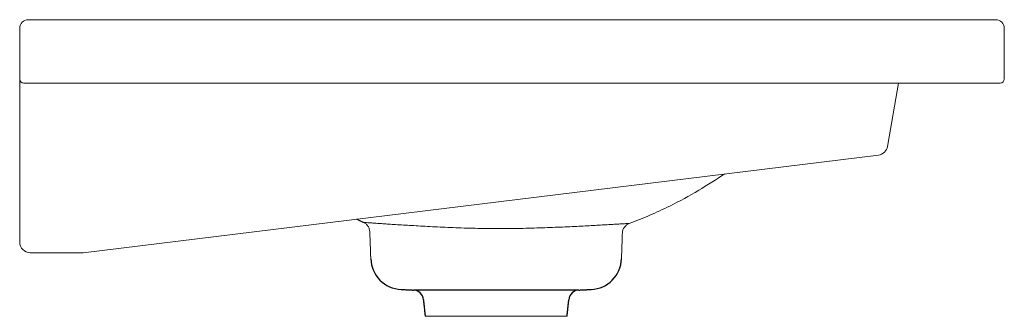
# Model space of a CAD drawing. Header units: millimetres. Extents: x 4585.657 to 4586.122, y 2350.778 to 2350.918.
import ezdxf

# ---------------------------------------------------------------- set-up
doc = ezdxf.new("R2010")
doc.units = ezdxf.units.MM
doc.layers.add('SANINDUSA', color=3, linetype='Continuous')

msp = doc.modelspace()

# ---------------------------------------------------------------- linework, layer by layer
at = {"layer": 'SANINDUSA', "lineweight": 15}
for p, q in [((4585.66098137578, 2350.918407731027), (4585.666981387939, 2350.918407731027)), ((4585.666981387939, 2350.918407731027), (4586.111981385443, 2350.918407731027)), ((4586.111981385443, 2350.918407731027), (4586.117981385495, 2350.918407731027)), ((4585.656981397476, 2350.890407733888), (4585.656981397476, 2350.914407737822)), ((4586.121981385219, 2350.914407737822), (4586.121981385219, 2350.890407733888)), ((4585.656981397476, 2350.813407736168), (4585.656981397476, 2350.890407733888)), ((4585.666981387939, 2350.888407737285), (4585.658981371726, 2350.888407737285)), ((4586.111981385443, 2350.888407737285), (4585.666981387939, 2350.888407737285)), ((4586.072087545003, 2350.888407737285), (4586.066833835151, 2350.858612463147)), ((4586.119981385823, 2350.888407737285), (4586.111981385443, 2350.888407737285)), ((4586.062519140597, 2350.854517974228), (4585.686981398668, 2350.808407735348)), ((4585.686981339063, 2350.808407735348), (4585.661981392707, 2350.808407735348)), ((4585.915513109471, 2350.778369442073), (4585.848449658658, 2350.778369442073))]:
    msp.add_line(p, q, dxfattribs=at)
at = {"layer": 'SANINDUSA'}
msp.add_line((4585.921059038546, 2350.790769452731), (4585.842903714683, 2350.790769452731), dxfattribs=at)
at = {"layer": 'SANINDUSA', "lineweight": 15}
for centre, radius, start, end in [((4585.660981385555, 2350.914407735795), 0.004000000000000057, 90, 180), ((4586.117981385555, 2350.914407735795), 0.004000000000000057, 0, 90), ((4585.658981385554, 2350.890407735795), 0.002000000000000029, 180, 270), ((4586.119981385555, 2350.890407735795), 0.002000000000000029, 270, 0), ((4586.061909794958, 2350.859480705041), 0.005000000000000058, 276.9999999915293, 350.0000000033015), ((4585.946609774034, 2350.817504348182), 0.005000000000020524, 110.2101516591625, 177.9999999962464), ((4585.661981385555, 2350.813407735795), 0.005, 180, 270)]:
    msp.add_arc(centre, radius, start, end, dxfattribs=at)
at = {"layer": 'SANINDUSA'}
for centre, radius, start, end in [((4585.837766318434, 2350.806017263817), 0.015, 182.0000000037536, 267.4091818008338), ((4585.926196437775, 2350.806017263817), 0.01500000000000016, 272.5908181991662, 357.9999999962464), ((4585.84267769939, 2350.785774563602), 0.005000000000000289, 4.999968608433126, 87.40918180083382), ((4585.921285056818, 2350.785774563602), 0.005000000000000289, 92.59081819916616, 175.0000313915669)]:
    msp.add_arc(centre, radius, start, end, dxfattribs=at)
at = {"layer": 'SANINDUSA', "lineweight": 15}
for points, knots in [([(4585.944882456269, 2350.822196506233), (4585.948111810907, 2350.823444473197), (4585.95458003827, 2350.825944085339), (4585.96555948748, 2350.831090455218), (4585.977467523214, 2350.837509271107), (4585.985898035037, 2350.84297013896), (4585.989974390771, 2350.845610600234)], [0, 0, 0, 0, 0.2039071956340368, 0.4084153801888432, 0.7139545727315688, 1, 1, 1, 1]), ([(4585.822328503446, 2350.818293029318), (4585.822312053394, 2350.818764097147), (4585.822230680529, 2350.819221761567), (4585.822013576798, 2350.819888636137), (4585.821924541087, 2350.820108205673), (4585.82171942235, 2350.82052704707), (4585.821602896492, 2350.820728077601), (4585.821342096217, 2350.821113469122), (4585.821196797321, 2350.821298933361), (4585.820881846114, 2350.821647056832), (4585.82054567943, 2350.821969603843), (4585.820168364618, 2350.822242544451), (4585.81976988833, 2350.822489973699), (4585.819560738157, 2350.82260030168), (4585.819345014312, 2350.822695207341)], [0, 0, 0, 0, 0.2499999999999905, 0.2499999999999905, 0.3749999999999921, 0.3749999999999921, 0.4999999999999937, 0.4999999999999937, 0.6249999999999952, 0.6249999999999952, 0.7499999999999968, 0.8749999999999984, 0.8749999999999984, 1, 1, 1, 1]), ([(4585.819345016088, 2350.822695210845), (4585.819413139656, 2350.822691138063), (4585.819550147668, 2350.822682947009), (4585.82057043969, 2350.822617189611), (4585.821988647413, 2350.822520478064), (4585.823704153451, 2350.822401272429), (4585.825840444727, 2350.822251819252), (4585.828375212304, 2350.822077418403), (4585.83126393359, 2350.821885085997), (4585.83450565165, 2350.821677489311), (4585.838118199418, 2350.821455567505), (4585.842056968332, 2350.821223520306), (4585.846257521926, 2350.820986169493), (4585.850726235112, 2350.820746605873), (4585.855473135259, 2350.820509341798), (4585.860431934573, 2350.820286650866), (4585.865518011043, 2350.820091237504), (4585.870744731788, 2350.819932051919), (4585.876117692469, 2350.819821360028), (4585.881519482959, 2350.819767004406), (4585.886849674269, 2350.819773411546), (4585.892124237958, 2350.819834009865), (4585.897375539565, 2350.819946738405), (4585.902513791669, 2350.820100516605), (4585.907450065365, 2350.820281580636), (4585.912204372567, 2350.820480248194), (4585.916781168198, 2350.820688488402), (4585.921102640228, 2350.820897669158), (4585.925100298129, 2350.821099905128), (4585.928795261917, 2350.821294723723), (4585.932186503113, 2350.821480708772), (4585.935213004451, 2350.821652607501), (4585.937833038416, 2350.821804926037), (4585.940065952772, 2350.821935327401), (4585.941910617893, 2350.82204068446), (4585.943484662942, 2350.822127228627), (4585.944644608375, 2350.822185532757), (4585.944802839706, 2350.822192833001), (4585.944882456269, 2350.822196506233)], [0, 0, 0, 0, 0.03383208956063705, 0.06804205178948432, 0.09430273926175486, 0.1205634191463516, 0.1475458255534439, 0.1745282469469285, 0.200872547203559, 0.2272166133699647, 0.2543014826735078, 0.2813860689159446, 0.3079119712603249, 0.3344374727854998, 0.3617479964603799, 0.3890579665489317, 0.4157522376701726, 0.4424458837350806, 0.469993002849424, 0.4975406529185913, 0.5239543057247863, 0.5503674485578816, 0.5776091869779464, 0.6048516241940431, 0.6313531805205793, 0.657855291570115, 0.6851435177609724, 0.7124321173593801, 0.7389752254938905, 0.7655185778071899, 0.7928206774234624, 0.8201231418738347, 0.846596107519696, 0.8730690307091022, 0.9002825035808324, 0.9274959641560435, 0.9635184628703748, 1, 1, 1, 1])]:
    msp.add_open_spline(points, degree=3, knots=knots, dxfattribs=at)
for points in [[(4585.81601934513, 2350.824251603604), (4585.819345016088, 2350.822695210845)], [(4585.82232849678, 2350.818293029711), (4585.822777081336, 2350.805447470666)], [(4585.941185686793, 2350.805447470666), (4585.941612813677, 2350.817678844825)]]:
    msp.add_open_spline(points, degree=1, dxfattribs=at)
at = {"layer": 'SANINDUSA'}
for points in [[(4585.837088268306, 2350.791032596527), (4585.842903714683, 2350.790769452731)], [(4585.921059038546, 2350.790769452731), (4585.926874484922, 2350.791032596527)], [(4585.847658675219, 2350.786210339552), (4585.848449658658, 2350.778369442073)], [(4585.915513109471, 2350.778369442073), (4585.916304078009, 2350.786210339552)]]:
    msp.add_open_spline(points, degree=1, dxfattribs=at)

doc.saveas('drawing.dxf')
